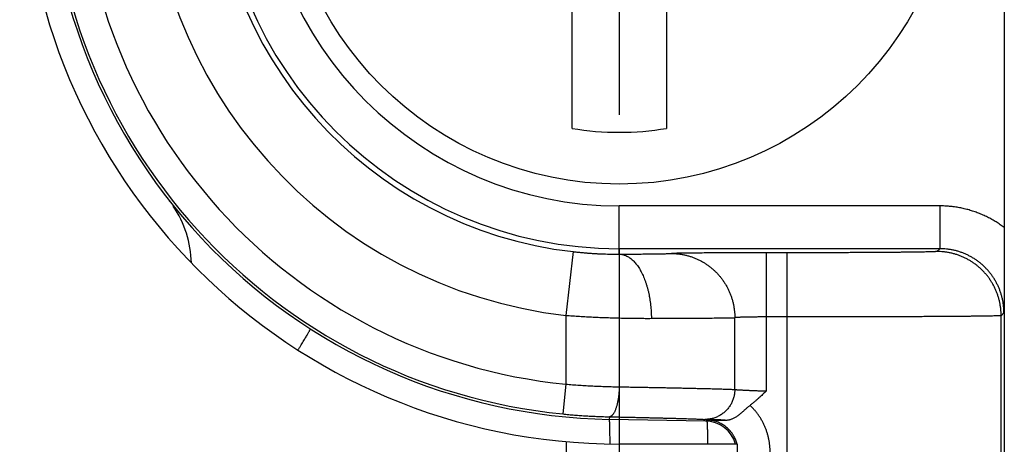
# Model space of a CAD drawing. Header units: inches. Extents: x 0 to 34, y 0 to 22.
# Tile 80 of 152: x 16.322 to 16.782, y 14.591 to 14.789. Entities that reach past the tile are written whole.
import ezdxf

# ---------------------------------------------------------------- set-up
doc = ezdxf.new("R2010")
doc.units = ezdxf.units.IN
doc.header["$LTSCALE"] = 1.87
doc.header["$MEASUREMENT"] = 0
doc.linetypes.add('CENTER', pattern=[0.6, 0.375, -0.075, 0.075, -0.075])
doc.layers.get('0').update_dxf_attribs({"linetype": 'CONTINUOUS'})
doc.layers.add('DEFAULT_1', color=7, linetype='CENTER')
doc.layers.add('DIMENSIONS', color=7, linetype='CONTINUOUS')
doc.styles.get("Standard").update_dxf_attribs({"font": 'txt', "width": 0.8})
doc.dimstyles.new('DIMSTYLE_1', dxfattribs={"dimtxt": 0.125, "dimasz": 0.18, "dimexe": 0.18, "dimexo": 0.0625, "dimgap": 0.09, "dimtad": 0, "dimtih": 1, "dimtoh": 1, "dimdec": 3, "dimzin": 4, "dimdsep": 46, "dimtxsty": 'STANDARD', "dimblk": '_FILLED', "dimblk1": '_FILLED', "dimblk2": '_FILLED', "dimcen": 0.09, "dimadec": 0, "dimazin": 0, "dimtp": 0.01, "dimtm": 0.01, "dimtfac": 1, "dimtdec": 3, "dimtofl": 0, "dimtmove": 0, "dimatfit": 3, "dimldrblk": '_FILLED', "dimfxl": 1, "dimtolj": 1, "dimtzin": 4, "dimarcsym": 0})

# ---------------------------------------------------------------- blocks, each defined once
blk = doc.blocks.new('_FILLED')
at = {"color": 0, "linetype": 'BYBLOCK'}
blk.add_solid([(0, 0), (-1, 0.1736111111), (-1, -0.1736111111)], dxfattribs=at)
blk = doc.blocks.new('*D6')
at = {"layer": 'DIMENSIONS', "color": 2, "linetype": 'CONTINUOUS'}
for p, q in [((12.9788026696, 14.8698991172), (12.9788026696, 15.2298991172)), ((16.5393026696, 14.8698991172), (12.8538026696, 14.8698991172)), ((14.8523026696, 14.1270324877), (12.8538026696, 14.1270324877)), ((12.9788026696, 14.1270324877), (12.9788026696, 13.7670324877))]:
    blk.add_line(p, q, dxfattribs=at)
at = {"layer": 'DIMENSIONS', "color": 2, "linetype": 'CONTINUOUS', "xscale": 0.18, "yscale": 0.18, "zscale": 0.18}
for p, rotation in [((12.9788026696, 14.8698991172), 270), ((12.9788026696, 14.1270324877), 90)]:
    blk.add_blockref('_FILLED', p, dxfattribs=dict(at, rotation=rotation))
at = {"layer": 'DIMENSIONS', "color": 2, "linetype": 'CONTINUOUS', "width": 0.8}
for s, p in [('.743', (12.6288026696, 14.4992515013)), ('[', (12.6288026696, 14.3117515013)), (']', (13.2288026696, 14.3117515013)), ('18.87', (12.7288026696, 14.3117515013))]:
    blk.add_text(s, height=0.125, dxfattribs=at).set_placement(p)
blk = doc.blocks.new('*D9')
at = {"layer": 'DIMENSIONS', "color": 2, "linetype": 'CONTINUOUS'}
for p, q in [((16.6018026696, 14.6822991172), (16.6018026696, 12.5006632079)), ((13.7908026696, 14.2066553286), (13.7908026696, 12.5006632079)), ((13.7908026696, 12.6256632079), (14.6440901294, 12.6256632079)), ((16.6018026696, 12.6256632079), (15.9940901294, 12.6256632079))]:
    blk.add_line(p, q, dxfattribs=at)
at = {"layer": 'DIMENSIONS', "color": 2, "linetype": 'CONTINUOUS', "xscale": 0.18, "yscale": 0.18, "zscale": 0.18, "rotation": 180}
blk.add_blockref('_FILLED', (13.7908026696, 12.6256632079), dxfattribs=at)
at = {"layer": 'DIMENSIONS', "color": 2, "linetype": 'CONTINUOUS', "xscale": 0.18, "yscale": 0.18, "zscale": 0.18}
blk.add_blockref('_FILLED', (16.6018026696, 12.6256632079), dxfattribs=at)
at = {"layer": 'DIMENSIONS', "color": 2, "linetype": 'CONTINUOUS', "width": 0.8}
for s, p in [('[', (15.3315901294, 12.5631632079)), (']', (15.8315901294, 12.5631632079)), ('2.811', (14.7065901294, 12.5631632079)), ('71.4', (15.4315901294, 12.5631632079))]:
    blk.add_text(s, height=0.125, dxfattribs=at).set_placement(p)

msp = doc.modelspace()

# ---------------------------------------------------------------- linework, layer by layer
at = {"color": 7, "linetype": 'CONTINUOUS'}
for p, q in [((16.7818026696, 15.0477037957), (16.7818026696, 14.6920944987)), ((16.5797554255, 14.7384483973), (16.5797554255, 14.8322167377)), ((16.6238499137, 14.8322167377), (16.6238499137, 14.7384483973)), ((16.6018026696, 14.6796626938), (16.6018026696, 14.7022253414)), ((16.7516307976, 14.7022253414), (16.6018026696, 14.7022253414)), ((16.7516307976, 14.7022253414), (16.7516307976, 14.682226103)), ((16.5802070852, 14.6808335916), (16.5768026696, 14.6510285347)), ((16.7516307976, 14.682226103), (16.6018026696, 14.682226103)), ((16.6706109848, 14.615696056), (16.6706109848, 14.6803023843)), ((16.6803152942, 14.6803023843), (16.6706109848, 14.6803023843)), ((16.6803152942, 14.1270324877), (16.6803152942, 14.6803023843)), ((16.7516307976, 14.682226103), (16.7503126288, 14.6809079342)), ((16.7816296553, 14.6522272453), (16.7803114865, 14.6509090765)), ((16.5768026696, 14.6510285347), (16.5768026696, 14.6188755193)), ((16.6557991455, 14.6164089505), (16.6557991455, 14.6499728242)), ((16.6803152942, 14.6503035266), (16.6706109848, 14.6503035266)), ((16.7803114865, 14.22702868), (16.7803114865, 14.6509090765)), ((16.5768026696, 14.6188755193), (16.5754152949, 14.6049449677)), ((16.5971552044, 14.6036460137), (16.5971341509, 14.6024398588)), ((16.6420650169, 14.6016555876), (16.5971341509, 14.6024398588)), ((16.6425933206, 14.6021747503), (16.6420650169, 14.6016555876)), ((16.5769226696, 14.5920214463), (16.5769226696, 14.3573991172)), ((16.6569226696, 14.5908991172), (16.6019226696, 14.5908991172)), ((16.6569226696, 14.5908991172), (16.6569226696, 14.3573991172))]:
    msp.add_line(p, q, dxfattribs=at)
msp.add_circle((16.6018026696, 14.8698991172), 0.157480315, dxfattribs=at)
for centre, radius, start, end in [((16.6019226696, 14.8698991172), 0.279, 90, 270), ((16.6018026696, 14.8698991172), 0.266264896, 95.6874600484, 264.3125399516), ((16.6018026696, 14.8698991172), 0.2522654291, 95.6874600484, 264.3125399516), ((16.6018026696, 14.8698991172), 0.22029374, 96.5162406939, 263.4837593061), ((16.6018026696, 14.8698991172), 0.1902948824, 96.5162406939, 263.4837593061), ((16.6018026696, 14.8698991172), 0.1876730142, 90, 270), ((16.6018026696, 14.8698991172), 0.1676737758, 90, 270), ((16.6018026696, 14.8698991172), 0.2675, 177.2143199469, 269), ((16.6018026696, 14.8698991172), 0.1332868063, 260.4788277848, 279.5211722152), ((16.3518026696, 14.674179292), 0.05, 36.7071008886, 37.757952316), ((16.3518026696, 14.674179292), 0.05, 1.5782081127, 33.9626874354), ((16.6418028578, 14.5866578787), 0.0149999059, 16.4245587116, 89.0007189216)]:
    msp.add_arc(centre, radius, start, end, dxfattribs=at)
for points, knots in [([(16.7818026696, 14.6920944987), (16.781191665, 14.6925568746), (16.7799470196, 14.6934562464), (16.7780159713, 14.6947176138), (16.7760238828, 14.6958917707), (16.773976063, 14.6969742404), (16.7718788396, 14.6979615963), (16.7697383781, 14.6988505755), (16.7675600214, 14.6996388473), (16.765348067, 14.7003253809), (16.7631058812, 14.7009091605), (16.760837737, 14.7013886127), (16.7585494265, 14.701762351), (16.7562478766, 14.7020296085), (16.7539402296, 14.7021898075), (16.7523998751, 14.7022253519), (16.7516307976, 14.7022253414)], [0, 0, 0, 0, 0.0709738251, 0.1421766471, 0.2135695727, 0.2850844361, 0.3566520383, 0.4282031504, 0.4996903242, 0.5711533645, 0.6426542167, 0.7142235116, 0.785808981, 0.8573442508, 0.9287630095, 1, 1, 1, 1]), ([(16.7818026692, 14.6920883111), (16.7818026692, 14.6915517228), (16.7818024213, 14.6904622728), (16.781801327, 14.6888033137), (16.7817994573, 14.6870931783), (16.7817967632, 14.6853275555), (16.7817931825, 14.6835015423), (16.7817886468, 14.6816115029), (16.7817830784, 14.6796528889), (16.7817763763, 14.6776168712), (16.7817684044, 14.675489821), (16.7817589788, 14.6732521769), (16.7817478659, 14.6708800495), (16.7817347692, 14.6683443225), (16.7817193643, 14.6656154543), (16.7817013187, 14.6626633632), (16.7816803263, 14.6594547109), (16.7816561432, 14.6559478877), (16.7816387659, 14.6535060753), (16.7816296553, 14.6522272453)], [0, 0, 0, 0, 0.0403839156, 0.0819925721, 0.1248541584, 0.1690896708, 0.2148744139, 0.2622811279, 0.3113354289, 0.3622813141, 0.4155137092, 0.4714194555, 0.530689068, 0.5940432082, 0.6622621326, 0.736068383, 0.8162232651, 0.9037521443, 1, 1, 1, 1]), ([(16.7818026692, 14.6920883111), (16.7818026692, 14.6419478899), (16.7818026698, 14.5416667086), (16.7818026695, 14.3912450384), (16.7818026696, 14.2909637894), (16.7818026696, 14.2408233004)], [0, 0, 0, 0, 0.3333324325, 0.666667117, 1, 1, 1, 1]), ([(16.5802070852, 14.6808335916), (16.580774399, 14.680768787), (16.5819100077, 14.6806444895), (16.5836145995, 14.6804740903), (16.5853187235, 14.6803199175), (16.5870192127, 14.6801821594), (16.5887135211, 14.6800608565), (16.5904000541, 14.6799559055), (16.5920775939, 14.6798671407), (16.5937441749, 14.6797943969), (16.5953967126, 14.6797374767), (16.597031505, 14.6796960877), (16.598644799, 14.6796698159), (16.6002328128, 14.6796581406), (16.6012826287, 14.679659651), (16.6018026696, 14.6796626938)], [0, 0, 0, 0, 0.0791590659, 0.1583686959, 0.2374847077, 0.3163657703, 0.3948790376, 0.4729671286, 0.5506213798, 0.6277610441, 0.7042245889, 0.7798479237, 0.8544644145, 0.92790468, 1, 1, 1, 1]), ([(16.6018026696, 14.6796626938), (16.6024646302, 14.6796660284), (16.6037712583, 14.6796729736), (16.6057027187, 14.6796843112), (16.6075751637, 14.67969646), (16.609382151, 14.6797093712), (16.61111828, 14.6797230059), (16.6127792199, 14.6797373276), (16.6143614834, 14.6797523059), (16.615861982, 14.6797679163), (16.6172775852, 14.6797841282), (16.6186050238, 14.6798008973), (16.6198409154, 14.6798181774), (16.6209819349, 14.6798359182), (16.622025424, 14.6798540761), (16.6229696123, 14.6798726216), (16.6238129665, 14.6798915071), (16.6245536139, 14.6799106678), (16.6251893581, 14.6799300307), (16.6257180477, 14.6799494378), (16.6260345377, 14.6799640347), (16.6261745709, 14.6799716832)], [0, 0, 0, 0, 0.0814739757, 0.1608197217, 0.2377247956, 0.31193601, 0.3832261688, 0.4514110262, 0.5163691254, 0.5779770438, 0.6360996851, 0.6906104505, 0.7413688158, 0.7882258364, 0.8310620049, 0.8698189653, 0.9044571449, 0.9348864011, 0.9610068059, 0.9827392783, 1, 1, 1, 1]), ([(16.6018026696, 14.6796626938), (16.6020636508, 14.6796587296), (16.6025881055, 14.6796232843), (16.603370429, 14.6794882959), (16.6041481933, 14.6792718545), (16.6049190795, 14.6789747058), (16.6056809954, 14.6785978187), (16.6064318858, 14.6781423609), (16.6071697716, 14.6776096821), (16.6078927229, 14.677001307), (16.6085988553, 14.6763189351), (16.6092863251, 14.6755644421), (16.6099533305, 14.6747398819), (16.6105981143, 14.6738474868), (16.6112189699, 14.6728896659), (16.6118142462, 14.6718690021), (16.612382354, 14.670788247), (16.6129217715, 14.6696503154), (16.6134310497, 14.6684582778), (16.6139088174, 14.6672153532), (16.6143537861, 14.6659248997), (16.6147647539, 14.664590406), (16.6151406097, 14.6632154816), (16.6154803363, 14.6618038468), (16.6157830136, 14.6603593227), (16.6160478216, 14.6588858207), (16.6162740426, 14.6573873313), (16.616461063, 14.6558679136), (16.6166083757, 14.654331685), (16.6167155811, 14.6527828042), (16.6167823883, 14.6512254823), (16.6167998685, 14.6501847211), (16.6168018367, 14.6496638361)], [0, 0, 0, 0, 0.021600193, 0.0434080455, 0.0655901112, 0.0883007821, 0.1116784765, 0.1358432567, 0.1608957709, 0.1869172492, 0.2139702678, 0.2420999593, 0.2713354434, 0.3016913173, 0.3331691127, 0.365758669, 0.3994393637, 0.4341812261, 0.4699459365, 0.5066877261, 0.5443541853, 0.5828869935, 0.6222225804, 0.6622927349, 0.7030251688, 0.7443440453, 0.7861704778, 0.8284230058, 0.8710180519, 0.9138703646, 0.9568934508, 1, 1, 1, 1]), ([(16.6706109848, 14.6803023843), (16.6699096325, 14.6803024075), (16.6685067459, 14.6803020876), (16.6664040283, 14.6803008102), (16.6643064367, 14.6802986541), (16.6622196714, 14.6802956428), (16.6601494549, 14.6802917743), (16.6581014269, 14.6802870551), (16.6560809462, 14.6802814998), (16.6540930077, 14.6802751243), (16.6521421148, 14.6802679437), (16.6502323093, 14.6802599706), (16.648367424, 14.6802512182), (16.6465515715, 14.6802417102), (16.6447891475, 14.6802314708), (16.6430843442, 14.6802205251), (16.6414408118, 14.6802088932), (16.6398619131, 14.6801965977), (16.6383510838, 14.6801836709), (16.6369117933, 14.6801701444), (16.6355473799, 14.6801560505), (16.6342608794, 14.680141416), (16.6330550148, 14.6801262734), (16.6319322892, 14.6801106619), (16.6308951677, 14.6800946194), (16.629946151, 14.6800781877), (16.6290875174, 14.6800614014), (16.628321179, 14.6800443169), (16.6276487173, 14.6800269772), (16.6270715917, 14.6800094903), (16.6265907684, 14.6799917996), (16.6263025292, 14.6799786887), (16.6261745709, 14.6799716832)], [0, 0, 0, 0, 0.0473470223, 0.0947063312, 0.141950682, 0.1889517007, 0.2355802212, 0.2817074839, 0.3272107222, 0.3719797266, 0.4159102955, 0.4589128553, 0.5009083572, 0.5418067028, 0.5814994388, 0.6198884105, 0.6568972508, 0.6924541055, 0.7264802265, 0.7588943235, 0.7896222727, 0.8185942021, 0.8457492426, 0.8710344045, 0.8943946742, 0.915771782, 0.9351103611, 0.952370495, 0.9675186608, 0.9805220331, 0.991348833, 1, 1, 1, 1]), ([(16.6261753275, 14.6799716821), (16.626691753, 14.6799709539), (16.6277248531, 14.6799421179), (16.6292700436, 14.679816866), (16.6308068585, 14.6796099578), (16.6323310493, 14.6793219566), (16.6338384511, 14.67895365), (16.6353249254, 14.6785060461), (16.6367863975, 14.6779803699), (16.6382188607, 14.6773780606), (16.6396183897, 14.6767007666), (16.6409811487, 14.6759503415), (16.6423034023, 14.675128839), (16.6435815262, 14.6742385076), (16.6448120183, 14.6732817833), (16.6459915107, 14.672261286), (16.6471167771, 14.6711798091), (16.6481847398, 14.6700403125), (16.6491924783, 14.6688459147), (16.6501372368, 14.6675998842), (16.6510164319, 14.6663056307), (16.6518276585, 14.6649666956), (16.6525686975, 14.6635867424), (16.6532375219, 14.6621695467), (16.6538323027, 14.6607189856), (16.6543514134, 14.6592390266), (16.6547934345, 14.6577337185), (16.6551571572, 14.6562071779), (16.6554415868, 14.6546635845), (16.6556459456, 14.6531071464), (16.6557696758, 14.6515421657), (16.6557981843, 14.6504958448), (16.6557989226, 14.6499727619)], [0, 0, 0, 0, 0.0331033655, 0.0662117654, 0.0993287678, 0.1324563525, 0.1655963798, 0.1987505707, 0.2319205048, 0.2651076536, 0.2983133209, 0.3315386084, 0.3647843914, 0.3980513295, 0.4313398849, 0.4646503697, 0.4979828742, 0.5313372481, 0.5647131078, 0.5981098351, 0.6315265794, 0.6649622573, 0.6984155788, 0.7318850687, 0.7653690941, 0.7988658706, 0.8323734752, 0.8658898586, 0.899412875, 0.9329403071, 0.96646989, 1, 1, 1, 1]), ([(16.7503126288, 14.6809079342), (16.7502902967, 14.6808861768), (16.7501762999, 14.6808811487), (16.7499720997, 14.6808468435), (16.7496291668, 14.6808287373), (16.7491707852, 14.6808015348), (16.7485866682, 14.6807778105), (16.7478822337, 14.6807528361), (16.7470572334, 14.6807285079), (16.7461136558, 14.6807042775), (16.745052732, 14.6806804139), (16.7438760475, 14.6806569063), (16.742585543, 14.6806338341), (16.7411837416, 14.6806112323), (16.7396736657, 14.6805891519), (16.7380583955, 14.6805676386), (16.7363408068, 14.6805467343), (16.7345236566, 14.6805264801), (16.7326099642, 14.6805069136), (16.7306031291, 14.6804880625), (16.728506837, 14.68046996), (16.7263248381, 14.6804526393), (16.7240609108, 14.6804361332), (16.7217188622, 14.6804204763), (16.7193025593, 14.6804056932), (16.7168160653, 14.6803918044), (16.7142639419, 14.6803788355), (16.7116512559, 14.6803668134), (16.7089833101, 14.680355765), (16.7062652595, 14.6803457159), (16.7035020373, 14.6803366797), (16.7006983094, 14.6803286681), (16.6978584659, 14.6803216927), (16.6949866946, 14.6803157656), (16.6920873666, 14.6803109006), (16.6891652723, 14.6803071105), (16.6862255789, 14.6803043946), (16.6832736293, 14.6803027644), (16.6813021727, 14.6803023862), (16.6803152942, 14.6803023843)], [0, 0, 0, 0, 0.0013360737, 0.0044092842, 0.0092432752, 0.0158347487, 0.0241784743, 0.0342583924, 0.0460529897, 0.0595424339, 0.0747074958, 0.0915269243, 0.1099761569, 0.1300172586, 0.1516050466, 0.174693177, 0.1992413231, 0.2252129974, 0.2525669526, 0.2812515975, 0.3112141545, 0.3424010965, 0.3747580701, 0.4082310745, 0.4427653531, 0.4783039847, 0.5147845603, 0.5521309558, 0.5902646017, 0.6291129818, 0.6686062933, 0.7086754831, 0.7492594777, 0.7903003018, 0.8317375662, 0.8735023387, 0.9155186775, 0.9577100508, 1, 1, 1, 1]), ([(16.7803114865, 14.6509090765), (16.7803114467, 14.6514325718), (16.7802839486, 14.6524797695), (16.78016056, 14.6540460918), (16.779955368, 14.6556038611), (16.7796689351, 14.6571487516), (16.7793020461, 14.6586765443), (16.7788557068, 14.6601830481), (16.7783311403, 14.6616641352), (16.7777297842, 14.6631157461), (16.7770532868, 14.6645339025), (16.7763035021, 14.6659147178), (16.7754824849, 14.6672544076), (16.7745924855, 14.6685493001), (16.7736359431, 14.6697958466), (16.7726154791, 14.6709906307), (16.7715338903, 14.6721303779), (16.7703941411, 14.6732119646), (16.769199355, 14.6742324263), (16.7679528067, 14.6751889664), (16.7666579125, 14.6760789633), (16.7653182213, 14.676899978), (16.7639374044, 14.6776497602), (16.7625192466, 14.678326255), (16.7610676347, 14.6789276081), (16.7595865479, 14.6794521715), (16.7580800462, 14.6798985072), (16.7565522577, 14.6802653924), (16.7550073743, 14.6805518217), (16.7534496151, 14.6807570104), (16.7518833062, 14.6808803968), (16.7508361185, 14.6809078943), (16.7503126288, 14.6809079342)], [0, 0, 0, 0, 0.0333326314, 0.066665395, 0.0999982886, 0.1333313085, 0.1666644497, 0.1999977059, 0.2333310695, 0.2666645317, 0.299998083, 0.3333317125, 0.3666654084, 0.3999991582, 0.4333329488, 0.466666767, 0.5000005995, 0.5333344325, 0.5666682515, 0.6000020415, 0.633335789, 0.6666694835, 0.700003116, 0.733336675, 0.7666701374, 0.800003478, 0.8333366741, 0.8666697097, 0.9000025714, 0.9333352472, 0.9666677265, 1, 1, 1, 1]), ([(16.7816296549, 14.6522272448), (16.7816296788, 14.6527504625), (16.7816023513, 14.6537970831), (16.781479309, 14.6553625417), (16.7812745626, 14.6569194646), (16.7809886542, 14.6584636), (16.7806223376, 14.6599907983), (16.7801765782, 14.6614969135), (16.7796525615, 14.6629778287), (16.7790516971, 14.6644294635), (16.7783756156, 14.6658478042), (16.7776261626, 14.6672289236), (16.7768053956, 14.6685689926), (16.7759155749, 14.6698642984), (16.7749591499, 14.6711112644), (16.7739387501, 14.6723064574), (16.7728571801, 14.6734465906), (16.7717174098, 14.6745285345), (16.7705225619, 14.675549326), (16.7692759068, 14.6765061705), (16.7679808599, 14.6773964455), (16.7666409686, 14.6782177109), (16.7652599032, 14.6789677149), (16.7638414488, 14.6796443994), (16.7623894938, 14.6802459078), (16.7609080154, 14.6807705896), (16.759401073, 14.6812170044), (16.7578727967, 14.6815839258), (16.7563273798, 14.6818703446), (16.7547690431, 14.6820754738), (16.753202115, 14.6821987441), (16.7521545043, 14.6822261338), (16.7516307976, 14.682226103)], [0, 0, 0, 0, 0.0333134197, 0.0666253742, 0.0999372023, 0.1332504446, 0.1665665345, 0.1998867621, 0.2332114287, 0.2665400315, 0.2998719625, 0.3332066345, 0.3665432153, 0.3998806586, 0.4332184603, 0.4665565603, 0.4998945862, 0.5332322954, 0.5665700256, 0.5999080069, 0.6332461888, 0.6665846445, 0.6999236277, 0.7332630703, 0.7666028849, 0.7999433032, 0.8332844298, 0.8666261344, 0.8999684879, 0.9333116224, 0.9666554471, 1, 1, 1, 1]), ([(16.5768026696, 14.6510285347), (16.577874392, 14.6509519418), (16.5800152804, 14.6508057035), (16.5832222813, 14.6506054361), (16.5864184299, 14.6504255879), (16.5896006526, 14.6502651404), (16.592765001, 14.6501241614), (16.5959059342, 14.650002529), (16.5990170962, 14.6499001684), (16.6020929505, 14.6498168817), (16.6051290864, 14.6497518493), (16.6081211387, 14.6497044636), (16.6110640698, 14.6496740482), (16.6139524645, 14.6496599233), (16.6158592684, 14.6496608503), (16.6168026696, 14.6496638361)], [0, 0, 0, 0, 0.0805189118, 0.160809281, 0.2407970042, 0.3204132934, 0.3995842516, 0.4781647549, 0.5559675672, 0.6328572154, 0.7087501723, 0.7835443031, 0.8571063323, 0.9293018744, 1, 1, 1, 1]), ([(16.6168026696, 14.6496638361), (16.6177234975, 14.6496667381), (16.6195416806, 14.6496727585), (16.6222324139, 14.649682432), (16.6248488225, 14.649692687), (16.6273871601, 14.6497035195), (16.6298438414, 14.6497149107), (16.6322151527, 14.6497268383), (16.6344970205, 14.6497392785), (16.6366851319, 14.6497522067), (16.6387755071, 14.6497655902), (16.6407648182, 14.6497794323), (16.6426502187, 14.6497937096), (16.6444287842, 14.6498083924), (16.6460973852, 14.6498234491), (16.6476528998, 14.6498388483), (16.6490925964, 14.6498545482), (16.650414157, 14.6498705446), (16.6516155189, 14.6498868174), (16.6526947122, 14.6499033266), (16.6536498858, 14.6499200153), (16.6544793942, 14.649936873), (16.6551818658, 14.6499537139), (16.6556076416, 14.6499663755), (16.6557991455, 14.6499729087)], [0, 0, 0, 0, 0.0708364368, 0.1398672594, 0.2069900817, 0.2721091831, 0.3351345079, 0.3959760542, 0.4545282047, 0.5106732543, 0.5643027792, 0.6153367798, 0.663707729, 0.7093442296, 0.7521602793, 0.7920726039, 0.8290104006, 0.8629176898, 0.8937430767, 0.9214354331, 0.9459459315, 0.9672323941, 0.9852596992, 1, 1, 1, 1]), ([(16.6706109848, 14.6503035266), (16.6703042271, 14.6503035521), (16.6696918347, 14.6503030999), (16.6687760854, 14.6503008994), (16.6678671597, 14.650297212), (16.6669684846, 14.6502920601), (16.6660834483, 14.6502854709), (16.6652154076, 14.6502774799), (16.6643677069, 14.6502681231), (16.6635436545, 14.6502574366), (16.6627464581, 14.6502454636), (16.661979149, 14.650232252), (16.6612445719, 14.6502178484), (16.6605453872, 14.6502022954), (16.6598840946, 14.6501856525), (16.6592630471, 14.6501679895), (16.6586845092, 14.6501493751), (16.6581506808, 14.6501298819), (16.6576636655, 14.6501095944), (16.6572253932, 14.6500885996), (16.6568375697, 14.6500669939), (16.6565016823, 14.6500448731), (16.6562189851, 14.6500223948), (16.6559905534, 14.6499996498), (16.6558566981, 14.6499822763), (16.6557991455, 14.6499728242)], [0, 0, 0, 0, 0.0620977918, 0.1239682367, 0.1853780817, 0.2460955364, 0.3058923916, 0.3645432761, 0.4218227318, 0.4775051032, 0.5313723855, 0.5832194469, 0.6328564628, 0.6801032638, 0.7247921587, 0.7667659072, 0.80587418, 0.8419674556, 0.8749018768, 0.9045469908, 0.9307892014, 0.9535306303, 0.9726877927, 0.9881933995, 1, 1, 1, 1]), ([(16.7803114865, 14.6509090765), (16.7802804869, 14.6508876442), (16.7801458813, 14.650885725), (16.7798906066, 14.6508517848), (16.77947135, 14.6508362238), (16.7789071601, 14.6508105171), (16.7781901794, 14.6507886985), (16.7773249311, 14.6507654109), (16.776311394, 14.6507427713), (16.7751515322, 14.6507201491), (16.7738469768, 14.6506978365), (16.7723997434, 14.6506758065), (16.7708119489, 14.6506541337), (16.769086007, 14.6506328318), (16.7672247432, 14.6506119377), (16.7652314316, 14.650591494), (16.7631094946, 14.6505715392), (16.7608622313, 14.6505521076), (16.7584927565, 14.6505332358), (16.7560042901, 14.6505149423), (16.7534003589, 14.6504972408), (16.7506848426, 14.6504801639), (16.747861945, 14.6504637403), (16.7449361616, 14.6504480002), (16.7419121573, 14.6504329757), (16.738794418, 14.6504186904), (16.7355871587, 14.6504051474), (16.7322945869, 14.6503923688), (16.7289215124, 14.6503803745), (16.7254734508, 14.6503691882), (16.7219563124, 14.650358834), (16.7183758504, 14.6503493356), (16.7147375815, 14.6503406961), (16.711046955, 14.6503329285), (16.7073095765, 14.6503260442), (16.7035311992, 14.6503200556), (16.6997175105, 14.6503149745), (16.6958740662, 14.650310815), (16.6920063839, 14.6503075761), (16.6881201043, 14.6503052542), (16.6842210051, 14.650303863), (16.6816179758, 14.6503035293), (16.6803152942, 14.6503035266)], [0, 0, 0, 0, 0.001130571, 0.0037715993, 0.0079283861, 0.0135957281, 0.0207652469, 0.0294268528, 0.039568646, 0.0511752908, 0.0642287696, 0.0787092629, 0.0945957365, 0.1118651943, 0.1304894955, 0.1504350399, 0.1716654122, 0.1941479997, 0.2178528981, 0.2427492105, 0.2688011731, 0.2959696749, 0.3242132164, 0.3534863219, 0.3837411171, 0.4149310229, 0.4470159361, 0.4799561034, 0.5137051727, 0.5482049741, 0.5833945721, 0.6192157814, 0.6556151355, 0.6925388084, 0.7299306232, 0.7677324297, 0.8058859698, 0.8443370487, 0.8830314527, 0.9219120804, 0.9609210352, 1, 1, 1, 1]), ([(16.4516327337, 14.6348694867), (16.4518820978, 14.6352740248), (16.4523642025, 14.6360575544), (16.4530620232, 14.6371964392), (16.4537108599, 14.6382604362), (16.4543105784, 14.6392493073), (16.4548599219, 14.6401609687), (16.4553577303, 14.6409934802), (16.4558029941, 14.6417451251), (16.4561946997, 14.6424141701), (16.4565323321, 14.6429996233), (16.4568143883, 14.6434989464), (16.4570427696, 14.6439147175), (16.4572107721, 14.6442361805), (16.4573342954, 14.6444865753), (16.4573825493, 14.6446163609), (16.4574156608, 14.6447135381), (16.4573981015, 14.6447247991)], [0, 0, 0, 0, 0.1247133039, 0.2414302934, 0.3505236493, 0.4517638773, 0.5449381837, 0.6298509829, 0.7063244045, 0.7741988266, 0.833333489, 0.8836073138, 0.9249202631, 0.9571962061, 0.9803909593, 0.9945256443, 1, 1, 1, 1]), ([(16.5768026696, 14.6188755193), (16.577860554, 14.6187886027), (16.5799746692, 14.6186239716), (16.5831424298, 14.6184032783), (16.5862997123, 14.61820994), (16.5894414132, 14.6180435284), (16.5925626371, 14.6179037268), (16.5956585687, 14.617790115), (16.5987243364, 14.6177025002), (16.6007577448, 14.6176602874), (16.6017685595, 14.6176433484)], [0, 0, 0, 0, 0.1273706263, 0.25445195, 0.3810388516, 0.5069400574, 0.6319707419, 0.7559475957, 0.8786882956, 1, 1, 1, 1]), ([(16.6017681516, 14.6176433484), (16.6017627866, 14.6173508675), (16.6017463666, 14.6167669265), (16.6017046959, 14.6158941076), (16.6016461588, 14.6150281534), (16.6015709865, 14.6141724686), (16.6014794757, 14.613330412), (16.6013719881, 14.6125052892), (16.6012489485, 14.6117003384), (16.6011108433, 14.6109187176), (16.6009582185, 14.6101634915), (16.6007916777, 14.6094376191), (16.6006118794, 14.6087439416), (16.6004195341, 14.6080851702), (16.6002154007, 14.6074638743), (16.6000002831, 14.6068824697), (16.5997750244, 14.6063432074), (16.5995405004, 14.6058481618), (16.5992976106, 14.6053992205), (16.5990472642, 14.6049980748), (16.5987903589, 14.6046462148), (16.5985277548, 14.6043449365), (16.598260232, 14.6040953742), (16.5979884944, 14.603898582), (16.5977131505, 14.603755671), (16.5974351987, 14.6036679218), (16.5972471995, 14.6036468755), (16.5971552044, 14.6036460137)], [0, 0, 0, 0, 0.0566837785, 0.1131868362, 0.1693089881, 0.2248519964, 0.2796206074, 0.333423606, 0.3860748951, 0.4373946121, 0.4872102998, 0.5353581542, 0.581684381, 0.626046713, 0.668316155, 0.7083790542, 0.7461396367, 0.7815232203, 0.8144804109, 0.8449927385, 0.8730803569, 0.8988125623, 0.9223219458, 0.9438223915, 0.9636290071, 0.9821732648, 1, 1, 1, 1]), ([(16.6017685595, 14.6176433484), (16.6027885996, 14.6176262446), (16.6048132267, 14.6175919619), (16.6078253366, 14.6175399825), (16.6107862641, 14.6174878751), (16.6136913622, 14.6174357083), (16.616536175, 14.617383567), (16.6193162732, 14.617331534), (16.6220270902, 14.6172796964), (16.6246639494, 14.6172281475), (16.6272221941, 14.6171769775), (16.6296973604, 14.6171262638), (16.6320851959, 14.6170760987), (16.634381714, 14.6170265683), (16.6365832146, 14.6169777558), (16.6386862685, 14.6169297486), (16.6406876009, 14.6168826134), (16.6425840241, 14.6168364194), (16.6443724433, 14.6167912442), (16.6460498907, 14.6167471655), (16.6476135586, 14.6167042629), (16.6490608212, 14.61666262), (16.6503892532, 14.6166222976), (16.6515966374, 14.616583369), (16.6526809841, 14.6165459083), (16.6536405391, 14.6165099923), (16.6544737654, 14.6164757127), (16.6551793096, 14.6164431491), (16.6556068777, 14.6164203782), (16.6557991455, 14.6164089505)], [0, 0, 0, 0, 0.0566286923, 0.1123997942, 0.1672221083, 0.2210103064, 0.2736829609, 0.3251594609, 0.3753559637, 0.4241834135, 0.4715550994, 0.517388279, 0.5616046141, 0.6041291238, 0.6448938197, 0.6838362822, 0.7208965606, 0.7560152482, 0.789134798, 0.820200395, 0.8491596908, 0.8759640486, 0.9005687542, 0.9229326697, 0.9430187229, 0.9607948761, 0.9762331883, 0.9893086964, 1, 1, 1, 1]), ([(16.655799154, 14.6164089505), (16.6557986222, 14.6161128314), (16.6557789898, 14.6155204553), (16.6556939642, 14.6146356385), (16.6555537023, 14.6137579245), (16.6553587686, 14.6128908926), (16.6551099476, 14.6120380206), (16.6548082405, 14.6112027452), (16.6544548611, 14.6103884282), (16.6540512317, 14.6095983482), (16.6535989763, 14.6088356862), (16.6530999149, 14.6081035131), (16.6525560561, 14.607404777), (16.6519695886, 14.6067422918), (16.651342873, 14.6061187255), (16.6506784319, 14.6055365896), (16.64997894, 14.6049982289), (16.6492472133, 14.6045058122), (16.6484861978, 14.6040613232), (16.6476989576, 14.6036665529), (16.6468886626, 14.6033230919), (16.6460585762, 14.6030323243), (16.6452120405, 14.602795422), (16.6443524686, 14.6026133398), (16.6434833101, 14.6024868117), (16.6426081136, 14.6024163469), (16.642022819, 14.6024069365), (16.6417304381, 14.6024116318)], [0, 0, 0, 0, 0.0402323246, 0.0804651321, 0.1206943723, 0.1609160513, 0.2011262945, 0.2413214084, 0.2814979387, 0.3216527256, 0.3617829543, 0.4018862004, 0.4419604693, 0.4820042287, 0.5220164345, 0.5619965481, 0.6019445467, 0.6418609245, 0.6817466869, 0.7216033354, 0.7614328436, 0.8012376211, 0.8410204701, 0.8807845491, 0.9205333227, 0.9602705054, 1, 1, 1, 1]), ([(16.6557991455, 14.6164089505), (16.6558567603, 14.6164009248), (16.6559905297, 14.6163852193), (16.6562186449, 14.6163629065), (16.6565008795, 14.616338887), (16.6568361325, 14.6163133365), (16.6572231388, 14.6162863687), (16.6576604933, 14.6162580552), (16.6581466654, 14.6162286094), (16.6586799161, 14.6161980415), (16.6592582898, 14.6161664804), (16.659879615, 14.6161341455), (16.6605415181, 14.6161010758), (16.6612414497, 14.6160673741), (16.6619767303, 14.6160332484), (16.6627445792, 14.6159988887), (16.66354211, 14.6159642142), (16.664366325, 14.6159294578), (16.6652140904, 14.6158948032), (16.666082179, 14.6158604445), (16.6669672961, 14.6158263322), (16.667866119, 14.6157926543), (16.6687752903, 14.6157596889), (16.6696913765, 14.61572717), (16.6703040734, 14.6157069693), (16.6706109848, 14.6156965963)], [0, 0, 0, 0, 0.0117670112, 0.0272402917, 0.0463634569, 0.069063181, 0.0952524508, 0.1248376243, 0.1577174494, 0.1937767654, 0.2328820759, 0.2748865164, 0.3196302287, 0.3669407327, 0.4166346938, 0.4685250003, 0.5224188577, 0.5781139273, 0.6353977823, 0.6940505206, 0.7538508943, 0.8145747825, 0.875994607, 0.9378816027, 1, 1, 1, 1]), ([(16.6706109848, 14.615696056), (16.670313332, 14.6154190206), (16.6697249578, 14.6148663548), (16.6688363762, 14.614048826), (16.6679477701, 14.6132330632), (16.6670396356, 14.6124153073), (16.6660979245, 14.6115859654), (16.6651065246, 14.6107379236), (16.6640490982, 14.6098655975), (16.6633121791, 14.6092854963), (16.6629290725, 14.608992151)], [0, 0, 0, 0, 0.1195969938, 0.2374198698, 0.3551310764, 0.4743835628, 0.5968446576, 0.7241951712, 0.858082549, 1, 1, 1, 1]), ([(16.6513756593, 14.6020920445), (16.6515304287, 14.6020903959), (16.6518423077, 14.6020951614), (16.6523144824, 14.6021288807), (16.652797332, 14.6021923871), (16.6532961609, 14.6022898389), (16.6538161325, 14.6024264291), (16.6543612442, 14.6026080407), (16.6549318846, 14.602839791), (16.655525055, 14.6031246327), (16.6561354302, 14.6034625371), (16.6567568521, 14.6038506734), (16.6573835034, 14.6042839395), (16.6580097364, 14.6047550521), (16.6586308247, 14.6052553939), (16.6592410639, 14.605773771), (16.6598335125, 14.6062963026), (16.660402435, 14.6068091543), (16.6609456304, 14.6073018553), (16.6614651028, 14.6077687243), (16.6619644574, 14.6082066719), (16.6624472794, 14.6086132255), (16.6627680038, 14.6088686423), (16.6629265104, 14.6089900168)], [0, 0, 0, 0, 0.0336860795, 0.0678472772, 0.1029712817, 0.139613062, 0.1783921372, 0.2198969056, 0.2645759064, 0.3123485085, 0.363021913, 0.4163387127, 0.4717431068, 0.5287792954, 0.58685613, 0.6452983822, 0.7030282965, 0.7587775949, 0.8120009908, 0.8626375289, 0.9107854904, 0.9565501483, 1, 1, 1, 1]), ([(16.6723304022, 14.5871776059), (16.6723303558, 14.5876880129), (16.6723041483, 14.5887087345), (16.6721870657, 14.5902351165), (16.6719926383, 14.5917523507), (16.6717214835, 14.5932560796), (16.6713741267, 14.5947423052), (16.6709519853, 14.5962077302), (16.6704563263, 14.5976495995), (16.6698881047, 14.5990652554), (16.6692482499, 14.6004516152), (16.6685378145, 14.601804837), (16.6677585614, 14.603120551), (16.6669134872, 14.604394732), (16.6660054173, 14.6056232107), (16.6650381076, 14.6068027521), (16.6640126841, 14.607927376), (16.6632968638, 14.6086449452), (16.6629290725, 14.608992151)], [0, 0, 0, 0, 0.0627061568, 0.1253779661, 0.187997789, 0.2505483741, 0.3130169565, 0.3754273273, 0.4378243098, 0.5002526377, 0.5627552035, 0.6253305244, 0.6879391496, 0.7505393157, 0.8130881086, 0.8755426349, 0.9378612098, 1, 1, 1, 1]), ([(16.5754152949, 14.6049449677), (16.5763347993, 14.6048533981), (16.5781733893, 14.6046796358), (16.5809296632, 14.6044471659), (16.5836780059, 14.6042431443), (16.5864125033, 14.6040676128), (16.5891287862, 14.6039202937), (16.5918241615, 14.6038006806), (16.5944971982, 14.6037081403), (16.596271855, 14.6036638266), (16.5971552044, 14.6036460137)], [0, 0, 0, 0, 0.1272550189, 0.2543228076, 0.3809191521, 0.5067753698, 0.631670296, 0.7555331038, 0.8783256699, 1, 1, 1, 1]), ([(16.5974900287, 14.590937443), (16.597488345, 14.5914039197), (16.5974841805, 14.5923200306), (16.5974751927, 14.5936564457), (16.59746356, 14.5949164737), (16.5974493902, 14.5960859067), (16.5974327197, 14.5971622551), (16.5974135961, 14.5981432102), (16.5973920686, 14.599026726), (16.5973682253, 14.5998107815), (16.5973420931, 14.600494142), (16.5973139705, 14.6010740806), (16.5972835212, 14.601553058), (16.5972524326, 14.6019203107), (16.597217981, 14.6021994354), (16.5971887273, 14.6023419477), (16.5971564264, 14.6024394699), (16.5971341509, 14.6024398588)], [0, 0, 0, 0, 0.1214079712, 0.2384332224, 0.3478286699, 0.4493617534, 0.5428168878, 0.6279960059, 0.7047191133, 0.7728248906, 0.8321714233, 0.8826372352, 0.9241230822, 0.9565558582, 0.9798996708, 0.9942015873, 1, 1, 1, 1]), ([(16.5971552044, 14.6036460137), (16.5980240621, 14.6036283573), (16.5997507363, 14.6035929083), (16.6023216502, 14.6035390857), (16.6048521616, 14.603485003), (16.6073354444, 14.6034308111), (16.6097652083, 14.6033766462), (16.6121359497, 14.6033226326), (16.614443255, 14.6032688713), (16.616683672, 14.6032154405), (16.6188537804, 14.6031624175), (16.6209495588, 14.6031099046), (16.6229665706, 14.6030580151), (16.6249006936, 14.6030068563), (16.6267483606, 14.6029565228), (16.6285065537, 14.602907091), (16.6301725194, 14.6028586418), (16.6317436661, 14.6028112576), (16.6332172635, 14.6027650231), (16.6345903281, 14.6027200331), (16.6358599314, 14.6026763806), (16.6370237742, 14.6026341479), (16.6380802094, 14.6025934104), (16.6390277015, 14.6025542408), (16.6398643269, 14.6025167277), (16.6405880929, 14.6024809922), (16.6411976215, 14.6024471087), (16.6415656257, 14.6024234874), (16.6417304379, 14.6024116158)], [0, 0, 0, 0, 0.058463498, 0.1161845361, 0.1729932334, 0.2287396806, 0.283284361, 0.3364934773, 0.3882700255, 0.4385478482, 0.487257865, 0.5343051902, 0.5795832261, 0.622994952, 0.6644666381, 0.7039290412, 0.7413221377, 0.7765899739, 0.8096742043, 0.840505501, 0.8690108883, 0.8951357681, 0.9188531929, 0.940134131, 0.9589315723, 0.9751926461, 0.9888837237, 1, 1, 1, 1]), ([(16.6513756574, 14.6020919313), (16.6510205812, 14.6021008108), (16.6503261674, 14.6021184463), (16.6493093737, 14.6021451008), (16.6483432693, 14.6021713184), (16.6474311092, 14.6021970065), (16.6465758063, 14.6022220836), (16.6457798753, 14.602246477), (16.645045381, 14.6022701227), (16.6443740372, 14.6022929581), (16.64376741, 14.6023149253), (16.6432270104, 14.6023359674), (16.642754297, 14.6023560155), (16.6423505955, 14.6023749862), (16.6420169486, 14.6023928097), (16.6418180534, 14.6024053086), (16.6417304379, 14.6024116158)], [0, 0, 0, 0, 0.1104107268, 0.2159296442, 0.3161811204, 0.410836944, 0.4995890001, 0.5821681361, 0.6583699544, 0.7280263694, 0.7909773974, 0.8470647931, 0.8961378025, 0.9380531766, 0.9726940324, 1, 1, 1, 1]), ([(16.6568622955, 14.5908991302), (16.6567852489, 14.591199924), (16.6566125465, 14.5917969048), (16.6562983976, 14.5926742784), (16.6559305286, 14.5935302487), (16.6555103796, 14.5943615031), (16.6550395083, 14.5951650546), (16.6545196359, 14.5959379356), (16.6539527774, 14.5966771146), (16.6533412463, 14.5973795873), (16.6526875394, 14.5980425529), (16.6519942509, 14.5986634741), (16.6512640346, 14.5992400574), (16.6504996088, 14.5997702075), (16.6497038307, 14.6002519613), (16.6488797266, 14.6006834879), (16.6480304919, 14.6010631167), (16.6471594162, 14.601389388), (16.6462698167, 14.6016610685), (16.645365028, 14.6018771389), (16.6444483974, 14.6020367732), (16.6435233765, 14.602139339), (16.6429034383, 14.6021693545), (16.6425933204, 14.60217475)], [0, 0, 0, 0, 0.0476817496, 0.0953604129, 0.1430197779, 0.1906583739, 0.2382969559, 0.2859482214, 0.3336031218, 0.3812500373, 0.4288786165, 0.4764856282, 0.5240778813, 0.5716629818, 0.6192487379, 0.6668363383, 0.7144225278, 0.7620045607, 0.8095846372, 0.8571684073, 0.904761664, 0.9523704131, 1, 1, 1, 1]), ([(16.6425933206, 14.6021747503), (16.6434225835, 14.602167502), (16.645014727, 14.6021535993), (16.6473072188, 14.6021327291), (16.6494054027, 14.6021124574), (16.6507407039, 14.6020986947), (16.6513756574, 14.6020919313)], [0, 0, 0, 0, 0.283269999, 0.5438643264, 0.7831006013, 1, 1, 1, 1]), ([(16.6432025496, 14.590899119), (16.6432015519, 14.5911124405), (16.6431981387, 14.5917753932), (16.6431908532, 14.5928586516), (16.6431792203, 14.5941186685), (16.6431650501, 14.5952880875), (16.6431483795, 14.5963644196), (16.6431292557, 14.5973453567), (16.6431077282, 14.5982288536), (16.643083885, 14.5990128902), (16.6430577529, 14.5996962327), (16.6430296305, 14.6002761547), (16.6429991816, 14.6007551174), (16.6429680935, 14.6011223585), (16.6429336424, 14.6014014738), (16.6429064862, 14.6015337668), (16.6428816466, 14.6016120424), (16.6428762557, 14.6016219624)], [0, 0, 0, 0, 0.0596365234, 0.1853365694, 0.3028408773, 0.4118996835, 0.5122814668, 0.6037735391, 0.6861826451, 0.7593355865, 0.8230800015, 0.8772854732, 0.9218454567, 0.9566814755, 0.9817550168, 0.9971166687, 1, 1, 1, 1])]:
    msp.add_open_spline(points, degree=3, knots=knots, dxfattribs=at)
at = {"layer": 'DEFAULT_1', "color": 7, "linetype": 'CENTER'}
msp.add_line((16.6018026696, 14.8698991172), (16.6018026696, 14.7447991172), dxfattribs=at)

# ---------------------------------------------------------------- dimensions: what is measured, and where the dimension line sits
at = {"layer": 'DIMENSIONS', "color": 2, "linetype": 'CONTINUOUS'}
dim = msp.add_linear_dim(base=(12.9788026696, 14.8698991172), p1=(14.8523026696, 14.1270324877), p2=(16.5393026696, 14.8698991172), angle=90, dimstyle='DIMSTYLE_1', dxfattribs=at)
dim.commit()
dim.dimension.update_dxf_attribs({"geometry": '*D6', "text_midpoint": (12.9788026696, 14.4680015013), "dimtype": 160})
dim = msp.add_linear_dim(base=(16.6018026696, 12.6256632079), p1=(13.7908026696, 14.2066553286), p2=(16.6018026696, 14.6822991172), dimstyle='DIMSTYLE_1', dxfattribs=at)
dim.commit()
dim.dimension.update_dxf_attribs({"geometry": '*D9', "text_midpoint": (15.3190901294, 12.6256632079), "dimtype": 160})

doc.saveas('drawing.dxf')
